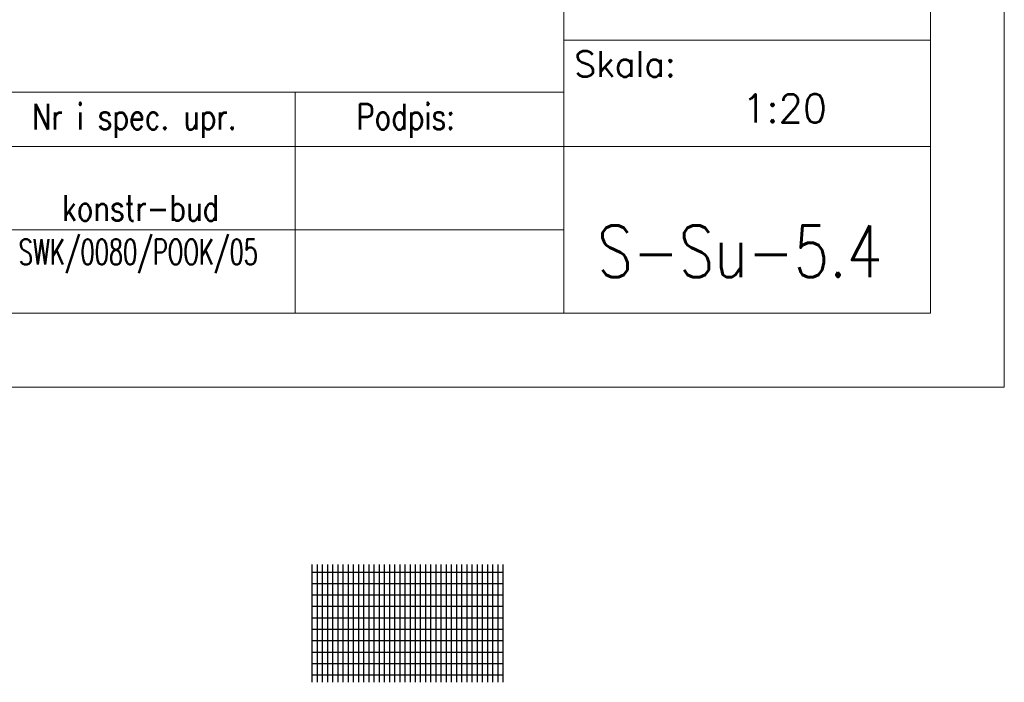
# Model space of a CAD drawing. Header units: millimetres. Extents: x -176817 to 571382, y -58489 to 156123.
# Tile 96 of 256: x -119630 to -118295, y 83688 to 84586. Entities that reach past the tile are written whole.
import ezdxf
from ezdxf.enums import TextEntityAlignment as Align

# ---------------------------------------------------------------- set-up
doc = ezdxf.new("R2010")
doc.units = ezdxf.units.MM
doc.header["$LTSCALE"] = 0.2
for name, color, linetype, lineweight in [('-AAA Cienka', 2, 'Continuous', 18), ('-AAA Widok', 2, 'Continuous', 30), ('-AAA Wymiar', 1, 'Continuous', 18), ('Prz', 5, 'Continuous', 13), ('SIATKA', 5, 'Continuous', 13), ('TABELA', 7, 'Continuous', 13)]:
    doc.layers.add(name, color=color, linetype=linetype, lineweight=lineweight)
doc.styles.add('ROMANS', font='romans.shx')

# ---------------------------------------------------------------- blocks, each defined once
blk = doc.blocks.new('A$C72E22663')
at = {"layer": 'Prz'}
blk.add_lwpolyline([(-1140, 0), (0, 0), (0, 459.29), (-1140, 459.29)], close=True, dxfattribs=at)
at = {"layer": 'TABELA', "color": 3}
for p, q in [((-248.8, 459.29), (-248.8, 0)), ((-248.8, 185.03), (0, 185.03)), ((-1140, 149.76), (-248.8, 149.76)), ((-430.97, 56.54), (-430.97, 149.76)), ((-1140, 113.08), (-248.8, 113.08)), ((-248.8, 113.08), (0, 113.08)), ((-430.97, 0), (-430.97, 93.22))]:
    blk.add_line(p, q, dxfattribs=at)
at = {"layer": 'TABELA', "color": 2}
blk.add_line((-1140, 56.54), (-248.8, 56.54), dxfattribs=at)
at = {"layer": 'TABELA', "color": 4, "style": 'ROMANS'}
blk.add_text('Skala:', height=17.28, rotation=360, dxfattribs=at).set_placement((-241.7, 160.32))
for s, width, p in [('Nr i spec. upr.', 0.8, (-609.4, 124.65)), ('Podpis:', 0.8, (-389.52, 124.65)), ('konstr-bud', 0.8, (-589.19, 62.68)), ('SWK/0080/POOK/05', 0.65, (-618.42, 32.95))]:
    blk.add_text(s, height=17.28, rotation=360, dxfattribs=dict(at, width=width)).set_placement(p)

msp = doc.modelspace()

# ---------------------------------------------------------------- linework, layer by layer
at = {"layer": '-AAA Cienka'}
for points in [[(-136234.6261, 84087.9094), (-118294.6976, 84087.9094), (-118294.6976, 95247.9094), (-136234.6261, 95247.9094)], [(-136134.6261, 84187.9094), (-118394.6976, 84187.9094), (-118394.6976, 95147.9094), (-136134.6261, 95147.9094)]]:
    msp.add_lwpolyline(points, close=True, dxfattribs=at)
at = {"layer": '-AAA Widok'}
for p, q in [((-119233.858, 83847.1573), (-119233.858, 83687.6573)), ((-119233.858, 83837.1573), (-118974.858, 83837.1573)), ((-119226.858, 83847.1573), (-119226.858, 83687.6573)), ((-119219.858, 83847.1573), (-119219.858, 83687.6573)), ((-119212.858, 83847.1573), (-119212.858, 83687.6573)), ((-119205.858, 83847.1573), (-119205.858, 83687.6573)), ((-119198.858, 83847.1573), (-119198.858, 83687.6573)), ((-119191.858, 83847.1573), (-119191.858, 83687.6573)), ((-119184.858, 83847.1573), (-119184.858, 83687.6573)), ((-119177.858, 83847.1573), (-119177.858, 83687.6573)), ((-119170.858, 83847.1573), (-119170.858, 83687.6573)), ((-119163.858, 83847.1573), (-119163.858, 83687.6573)), ((-119156.858, 83847.1573), (-119156.858, 83687.6573)), ((-119149.858, 83847.1573), (-119149.858, 83687.6573)), ((-119142.858, 83847.1573), (-119142.858, 83687.6573)), ((-119135.858, 83847.1573), (-119135.858, 83687.6573)), ((-119128.858, 83847.1573), (-119128.858, 83687.6573)), ((-119121.858, 83847.1573), (-119121.858, 83687.6573)), ((-119114.858, 83847.1573), (-119114.858, 83687.6573)), ((-119107.858, 83847.1573), (-119107.858, 83687.6573)), ((-119100.858, 83847.1573), (-119100.858, 83687.6573)), ((-119093.858, 83847.1573), (-119093.858, 83687.6573)), ((-119086.858, 83847.1573), (-119086.858, 83687.6573)), ((-119079.858, 83847.1573), (-119079.858, 83687.6573)), ((-119072.858, 83847.1573), (-119072.858, 83687.6573)), ((-119065.858, 83847.1573), (-119065.858, 83687.6573)), ((-119058.858, 83847.1573), (-119058.858, 83687.6573)), ((-119051.858, 83847.1573), (-119051.858, 83687.6573)), ((-119044.858, 83847.1573), (-119044.858, 83687.6573)), ((-119037.858, 83847.1573), (-119037.858, 83687.6573)), ((-119030.858, 83847.1573), (-119030.858, 83687.6573)), ((-119023.858, 83847.1573), (-119023.858, 83687.6573)), ((-119016.858, 83847.1573), (-119016.858, 83687.6573)), ((-119009.858, 83847.1573), (-119009.858, 83687.6573)), ((-119002.858, 83847.1573), (-119002.858, 83687.6573)), ((-118995.858, 83847.1573), (-118995.858, 83687.6573)), ((-118988.858, 83847.1573), (-118988.858, 83687.6573)), ((-118981.858, 83847.1573), (-118981.858, 83687.6573)), ((-118974.858, 83847.1573), (-118974.858, 83687.6573)), ((-119233.858, 83821.6573), (-118974.858, 83821.6573)), ((-119233.858, 83806.1573), (-118974.858, 83806.1573)), ((-119233.858, 83790.6573), (-118974.858, 83790.6573)), ((-119233.858, 83775.1573), (-118974.858, 83775.1573)), ((-119233.858, 83759.6573), (-118974.858, 83759.6573)), ((-119233.858, 83744.1573), (-118974.858, 83744.1573)), ((-119233.858, 83728.6573), (-118974.858, 83728.6573)), ((-119233.858, 83713.1573), (-118974.858, 83713.1573)), ((-119233.858, 83697.6573), (-118974.858, 83697.6573))]:
    msp.add_line(p, q, dxfattribs=at)
at = {"layer": '-AAA Wymiar'}
for q in [(-118294.6976, 84582.5163), (-118294.6976, 84087.9094)]:
    msp.add_line((-118294.6976, 84087.9094), q, dxfattribs=at)

# ---------------------------------------------------------------- block references
at = {"layer": 'SIATKA', "color": 42, "xscale": 2, "yscale": 2, "zscale": 2}
msp.add_blockref('A$C72E22663', (-118394.6976, 84187.9094), dxfattribs=at)

# ---------------------------------------------------------------- texts
at = {"layer": 'TABELA', "color": 2, "style": 'ROMANS'}
msp.add_text('1:20', height=38.4, dxfattribs=at).set_placement((-118650.3184, 84465.9043), align=Align.MIDDLE_LEFT)
at = {"layer": 'TABELA', "color": 2, "style": 'ROMANS', "width": 0.8}
msp.add_text('S-Su-5.4', height=70, dxfattribs=at).set_placement((-118846.7161, 84271.9054), align=Align.MIDDLE_LEFT)

doc.saveas('drawing.dxf')
